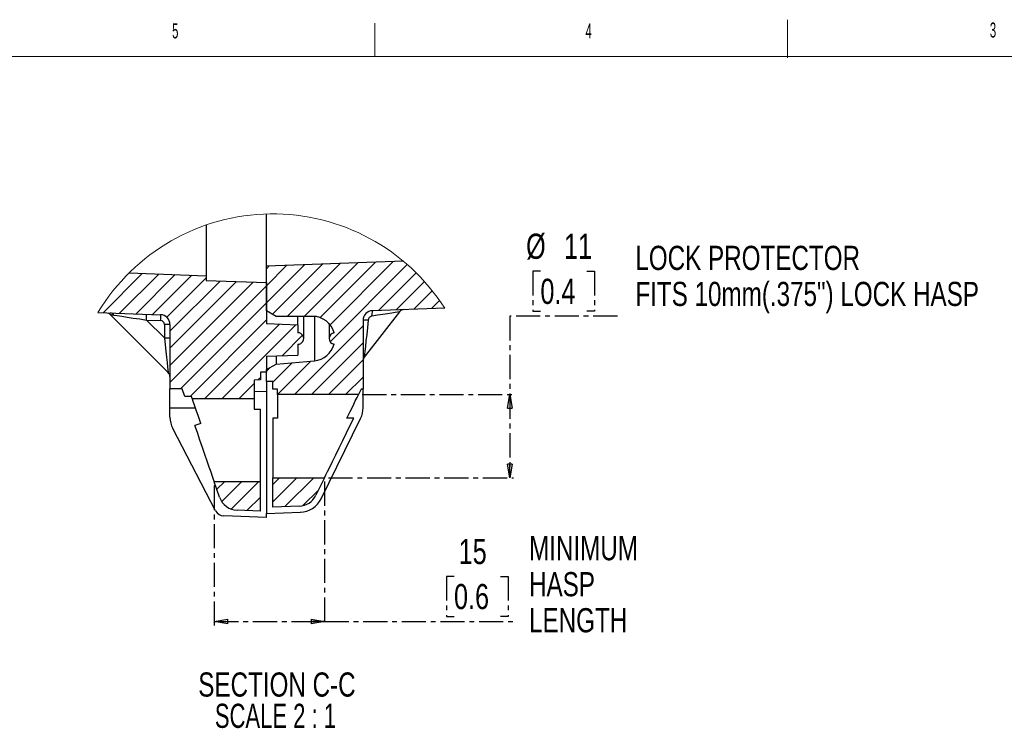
# Model space of a CAD drawing. Header units: millimetres. Extents: x 12 to 859, y 4 to 555.
# Tile 41 of 69: x 338 to 597, y 369 to 555. Entities that reach past the tile are written whole.
import ezdxf

# ---------------------------------------------------------------- set-up
doc = ezdxf.new("R2010")
doc.units = ezdxf.units.MM
doc.linetypes.add('CENTER', pattern=[10.16, 6.35, -1.27, 1.27, -1.27])
doc.layers.add('DEFAULT_1', color=7, linetype='CENTER')
doc.styles.add('SLDTEXTSTYLE2', font='TXT', dxfattribs={"width": 0.75})
doc.styles.add('SLDTEXTSTYLE3', font='TXT', dxfattribs={"width": 0.56})
doc.styles.add('SLDTEXTSTYLE5', font='TXT', dxfattribs={"width": 0.681818})
doc.dimstyles.new('SLDDIMSTYLE4', dxfattribs={"dimtxt": 6.614583, "dimasz": 3.556, "dimexe": 0, "dimexo": 0.0625, "dimgap": 1.653646, "dimtad": 0, "dimtih": 1, "dimtoh": 1, "dimdec": 0, "dimlfac": 0.5, "dimrnd": 1e-09, "dimzin": 12, "dimdsep": 46, "dimtxsty": 'SLDTEXTSTYLE2', "dimblk1": 'CLOSED', "dimblk2": 'CLOSED', "dimsah": 1, "dimcen": 0.09, "dimadec": 0, "dimazin": 3, "dimtfac": 1, "dimtdec": 0, "dimtofl": 0, "dimtmove": 0, "dimatfit": 3, "dimldrblk": 'CLOSED', "dimfxl": 1, "dimfrac": 2, "dimtolj": 1, "dimtzin": 12, "dimarcsym": 0})
doc.dimstyles.new('SLDDIMSTYLE5', dxfattribs={"dimtxt": 6.614583, "dimasz": 3.556, "dimexe": 0, "dimexo": 0.0625, "dimgap": 1.653646, "dimtad": 1, "dimdec": 0, "dimlfac": 0.5, "dimrnd": 1e-09, "dimzin": 12, "dimdsep": 46, "dimtxsty": 'SLDTEXTSTYLE2', "dimblk1": 'CLOSED', "dimblk2": 'CLOSED', "dimsah": 1, "dimcen": 0.09, "dimadec": 0, "dimazin": 3, "dimtfac": 1, "dimtdec": 0, "dimtofl": 0, "dimtmove": 0, "dimatfit": 3, "dimldrblk": 'CLOSED', "dimfxl": 1, "dimfrac": 2, "dimtolj": 1, "dimtzin": 12, "dimarcsym": 0})

# ---------------------------------------------------------------- blocks, each defined once
blk = doc.blocks.new('SW_HATCH_0')
at = {"color": 0, "linetype": 'Continuous', "lineweight": 18}
for p, q in [((27.16, 45.12), (41.71, 59.67)), ((29.78, 43.25), (46.36, 59.83)), ((13.07, 48.99), (23.1, 59.02)), ((13.07, 53.48), (18.44, 58.86)), ((13.07, 57.97), (13.79, 58.69)), ((14.6, 46.03), (27.75, 59.18)), ((18.51, 45.45), (32.4, 59.34)), ((23, 45.45), (37.05, 59.5)), ((29.78, 38.76), (50.1, 59.08)), ((-29.92, 46.41), (-19.61, 56.72)), ((-25.58, 46.26), (-15.27, 56.57)), ((-21.24, 46.11), (-10.93, 56.42)), ((-16.91, 45.96), (-6.59, 56.27)), ((-13.16, 45.21), (-2.78, 55.59)), ((-12.33, 41.55), (0.86, 54.74)), ((-12.33, 37.06), (5.2, 54.59)), ((-12.33, 32.57), (9.54, 54.44)), ((42.5, 46.99), (52.42, 56.91)), ((47.15, 47.15), (54.61, 54.61)), ((-12.33, 28.08), (13.07, 53.48)), ((51.8, 47.31), (56.67, 52.18)), ((56.46, 47.48), (58.6, 49.62)), ((-9.52, 26.4), (13.07, 48.99)), ((-7.06, 24.37), (13.07, 44.5)), ((-3.12, 23.82), (16.38, 43.32)), ((1.37, 23.82), (20.72, 43.17)), ((20.4, 24.89), (38.47, 42.96)), ((17.14, 35.1), (22.56, 40.52)), ((24.89, 24.89), (38.47, 38.47)), ((15.96, 24.94), (24.72, 33.7)), ((29.38, 24.89), (38.47, 33.98)), ((13.07, 31.03), (14.05, 32.01)), ((14.69, 28.16), (19.8, 33.27)), ((10.78, 28.74), (11.44, 29.4)), ((12.83, 30.79), (13.07, 31.03)), ((33.87, 24.89), (38.47, 29.49)), ((5.86, 23.82), (9.81, 27.77)), ((14.69, 1.22), (16.51, 3.04)), ((14.69, -3.27), (21, 3.04)), ((17.89, -4.56), (25.49, 3.04)), ((0, 0), (1.99, 1.99)), ((1.27, -3.22), (6.48, 1.99)), ((3.77, -5.21), (10.97, 1.99)), ((7.86, -5.61), (11.44, -2.03)), ((22.64, -4.3), (26.74, -0.2))]:
    blk.add_line(p, q, dxfattribs=at)
blk = doc.blocks.new('_Closed')
at = {"color": 0, "linetype": 'ByBlock', "lineweight": -2}
for p, q in [((-1, 0.166667), (0, 0)), ((-1, 0.166667), (-1, -0.166667)), ((0, 0), (-1, -0.166667)), ((0, 0), (-1, 0))]:
    blk.add_line(p, q, dxfattribs=at)
blk = doc.blocks.new('_D_10')
at = {"layer": 'DEFAULT_1'}
for p, q in [((474.81, 489.3), (472.8, 489.3)), ((472.8, 489.3), (472.8, 478.79)), ((487.02, 489.3), (489.04, 489.3)), ((489.04, 489.3), (489.04, 478.79)), ((495.07, 477.45), (466.76, 477.45)), ((466.76, 477.45), (466.76, 456.88)), ((472.8, 478.79), (474.81, 478.79)), ((489.04, 478.79), (487.02, 478.79)), ((427.94, 456.88), (467.76, 456.88)), ((466.76, 456.88), (466.76, 435.03)), ((419.03, 435.03), (467.76, 435.03))]:
    blk.add_line(p, q, dxfattribs=at)
at = {"layer": 'DEFAULT_1', "xscale": 3.556, "yscale": 3.556}
for p, rotation in [((466.76, 456.88, 128.7), 90), ((466.76, 435.03, 128.7), 270)]:
    blk.add_blockref('_Closed', p, dxfattribs=dict(at, rotation=rotation))
at = {"layer": 'DEFAULT_1', "char_height": 6.615, "attachment_point": 1, "style": 'SLDTEXTSTYLE2'}
for s, insert in [('%%c', (471.04, 499.17)), ('11', (481.02, 499.17)), ('0.4', (474.81, 487.32))]:
    blk.add_mtext(s, dxfattribs=dict(at, insert=insert))
blk = doc.blocks.new('_D_11')
at = {"layer": 'DEFAULT_1'}
for p, q in [((389.01, 432.98), (389.01, 396.23)), ((418.03, 434.03), (418.03, 396.23)), ((452.08, 409.09), (450.07, 409.09)), ((450.07, 409.09), (450.07, 398.58)), ((464.29, 409.09), (466.31, 409.09)), ((466.31, 409.09), (466.31, 398.58)), ((389.01, 397.23), (418.03, 397.23)), ((418.03, 397.23), (468.32, 397.23)), ((450.07, 398.58), (452.08, 398.58)), ((466.31, 398.58), (464.29, 398.58))]:
    blk.add_line(p, q, dxfattribs=at)
at = {"layer": 'DEFAULT_1', "xscale": 3.556, "yscale": 3.556, "rotation": 180}
blk.add_blockref('_Closed', (389.01, 397.23, 128.7), dxfattribs=at)
at = {"layer": 'DEFAULT_1', "xscale": 3.556, "yscale": 3.556}
blk.add_blockref('_Closed', (418.03, 397.23, 128.7), dxfattribs=at)
at = {"layer": 'DEFAULT_1', "char_height": 6.615, "attachment_point": 1, "style": 'SLDTEXTSTYLE2'}
for s, insert in [('15', (453.3, 418.95)), ('0.6', (452.08, 407.1))]:
    blk.add_mtext(s, dxfattribs=dict(at, insert=insert))
blk = doc.blocks.new('SW_NOTE_0_4')
at = {"layer": 'DEFAULT_1', "color": 0, "char_height": 6.35, "attachment_point": 2}
for s, insert, style in [('SECTION C-C', (26.69, 8.19), 'SLDTEXTSTYLE2'), ('SCALE 2 : 1', (26.29, -0.03), 'SLDTEXTSTYLE5')]:
    blk.add_mtext(s, dxfattribs=dict(at, insert=insert, style=style))
blk = doc.blocks.new('SW_NOTE_0_5')
at = {"layer": 'DEFAULT_1', "color": 0, "char_height": 6.35, "attachment_point": 1, "style": 'SLDTEXTSTYLE2'}
for s, insert in [('MINIMUM', (0, 8.19)), ('HASP', (0, -1.28)), ('LENGTH', (0, -10.75))]:
    blk.add_mtext(s, dxfattribs=dict(at, insert=insert))
blk = doc.blocks.new('SW_NOTE_0_6')
at = {"layer": 'DEFAULT_1', "color": 0, "char_height": 6.35, "attachment_point": 1, "style": 'SLDTEXTSTYLE2'}
for s, insert in [('LOCK PROTECTOR', (0, 8.19)), ('FITS 10mm(.375") LOCK HASP', (0, -1.28))]:
    blk.add_mtext(s, dxfattribs=dict(at, insert=insert))

msp = doc.modelspace()

# ---------------------------------------------------------------- linework, layer by layer
at = {"color": 7, "linetype": 'Continuous', "lineweight": 18}
for p, q in [((431.24, 545.65), (431.24, 554.5)), ((539.81, 545.36), (539.81, 555.4)), ((24.14, 545.77), (841.61, 545.77))]:
    msp.add_line(p, q, dxfattribs=at)
at = {"color": 7, "linetype": 'Continuous', "lineweight": 25}
for p, q in [((402.76, 490.66), (402.76, 504.36)), ((386.91, 501.47), (386.91, 488.13)), ((438.79, 491.92), (402.76, 490.66)), ((402.76, 478.91), (402.76, 490.66)), ((366.59, 488.84), (386.91, 488.13)), ((386.91, 488.13), (386.91, 486.86)), ((386.91, 486.86), (402.76, 486.3)), ((402.76, 486.3), (402.76, 475.43)), ((449.65, 479.59), (430.61, 478.92)), ((358.41, 478.45), (374.91, 477.87)), ((361.55, 478.05), (361.57, 478.04)), ((361.57, 478.04), (376.91, 462.69)), ((405.3, 477.44), (402.76, 478.91)), ((414.89, 477.44), (405.3, 477.44)), ((411.01, 475.14), (411.01, 477.44)), ((412.54, 471.62), (412.54, 477.44)), ((437.77, 478.63), (428.48, 466.74)), ((371.18, 476.48), (374.91, 476.35)), ((375.89, 471.78), (371.18, 476.48)), ((377.36, 475.33), (375.89, 475.33)), ((375.89, 475.33), (375.89, 471.78)), ((377.36, 475.33), (377.36, 458.39)), ((411.01, 475.14), (402.76, 475.43)), ((411.01, 475.14), (411.01, 473.14)), ((419.21, 475.54), (419.21, 471.6)), ((428.16, 476.39), (428.16, 458.3)), ((375.89, 471.78), (377.36, 471.78)), ((411.01, 470.09), (411.01, 467.23)), ((402.76, 466.94), (411.01, 467.23)), ((402.76, 466.94), (402.76, 462.78)), ((405.3, 467.03), (405.3, 464.9)), ((402.76, 463.43), (405.3, 464.9)), ((405.3, 464.9), (415.4, 465.78)), ((402.76, 462.78), (401.13, 462.73)), ((401.13, 462.73), (401.13, 460.75)), ((402.76, 460.34), (402.76, 463.43)), ((401.13, 460.75), (399.51, 460.7)), ((399.51, 460.7), (399.51, 455.81)), ((404.38, 460.34), (402.76, 460.34)), ((402.76, 460.34), (402.76, 459.29)), ((402.76, 459.29), (402.76, 425.63)), ((404.38, 458.3), (404.38, 460.34)), ((380.6, 458.39), (377.36, 458.39)), ((377.36, 453.31), (377.36, 458.39)), ((381.3, 456.36), (380.6, 458.39)), ((383.02, 456.36), (381.3, 456.36)), ((383.21, 455.81), (383.02, 456.36)), ((402.76, 457.7), (399.51, 457.59)), ((405.65, 458.3), (404.38, 458.3)), ((405.65, 456.88), (405.65, 458.3)), ((405.65, 456.88), (405.65, 450.68)), ((426.94, 456.88), (405.65, 456.88)), ((427.65, 458.3), (426.94, 456.88)), ((428.16, 458.3), (427.65, 458.3)), ((428.16, 453.41), (428.16, 458.3)), ((384.07, 453.31), (377.36, 453.31)), ((377.36, 450.9), (377.36, 453.31)), ((383.21, 455.81), (399.51, 455.81)), ((399.51, 455.81), (399.51, 453.08)), ((399.51, 453.08), (401.13, 453.08)), ((401.13, 433.98), (401.13, 453.08)), ((405.65, 450.68), (404.38, 450.68)), ((404.38, 450.68), (404.38, 435.03)), ((417.13, 429.49), (427.51, 450.61)), ((425.71, 450.68), (423.9, 450.68)), ((389.37, 426.33), (378.08, 447.96)), ((401.13, 433.98), (389.01, 433.98)), ((390.41, 429.89), (389.01, 433.98)), ((401.13, 426.26), (401.13, 433.98)), ((404.38, 435.03), (418.03, 435.03)), ((404.38, 427.32), (404.38, 435.03)), ((418.03, 435.03), (415.75, 430.4)), ((411.37, 427.56), (404.38, 427.32)), ((402.76, 424.58), (391.54, 424.97)), ((401.13, 426.26), (395.04, 426.47)), ((402.76, 425.63), (411.66, 425.94)), ((402.76, 424.58), (402.76, 425.63))]:
    msp.add_line(p, q, dxfattribs=at)
at = {"color": 8, "linetype": 'Continuous', "lineweight": 25}
msp.add_line((415.4, 477.42), (415.4, 465.78), dxfattribs=at)
at = {"color": 7, "linetype": 'Continuous', "lineweight": 25, "flags": 128}
for points in [[(362.6, 477.78), (363.51, 477.64), (364.69, 477.46), (366.1, 477.24), (367.69, 477), (369.4, 476.75), (371.18, 476.48)], [(437.77, 478.63), (437.63, 478.6), (437.23, 478.54), (436.57, 478.44), (435.68, 478.3), (434.59, 478.13), (433.33, 477.94), (431.94, 477.73), (430.47, 477.51)], [(429.52, 476.47), (429.3, 474.51), (429.11, 472.66), (428.92, 470.97), (428.77, 469.51), (428.64, 468.33), (428.55, 467.45), (428.5, 466.92), (428.48, 466.74)], [(375.89, 471.78), (376.09, 469.99), (376.29, 468.27), (376.47, 466.7), (376.62, 465.33), (376.75, 464.2), (376.84, 463.37), (376.9, 462.86), (376.91, 462.69)], [(423.9, 450.68), (424.76, 452.43), (425.51, 453.96), (426.12, 455.2), (426.57, 456.12), (426.85, 456.68), (426.94, 456.88)], [(385.46, 449.27), (384.82, 451.14), (384.25, 452.77), (383.8, 454.1), (383.46, 455.07), (383.26, 455.65), (383.21, 455.81)], [(385.46, 449.27), (384.7, 449), (383.93, 448.74)], [(389.01, 433.98), (388.96, 434.1), (388.8, 434.57), (388.53, 435.36), (388.16, 436.45), (387.69, 437.81), (387.15, 439.39), (386.54, 441.14), (385.9, 443.01), (385.23, 444.94), (384.57, 446.87), (383.93, 448.74)], [(418.03, 435.03), (418.12, 435.21), (418.38, 435.76), (418.82, 436.65), (419.41, 437.84), (420.13, 439.32), (420.96, 441.01), (421.88, 442.87), (422.84, 444.84), (423.82, 446.84), (424.79, 448.81), (425.71, 450.68)]]:
    msp.add_lwpolyline(points, dxfattribs=at)
at = {"color": 7, "linetype": 'Continuous', "lineweight": 18}
msp.add_arc((404.38, 450.68), 53.7, 32.5612, 148.8711, dxfattribs=at)
at = {"color": 7, "linetype": 'Continuous', "lineweight": 25}
for centre, radius, start, end in [((438.97, 477.69), 1.52, 92, 142.0001), ((361.6, 477.15), 1.19, 31.8609, 86.4724), ((360.26, 477.24), 10.95, 356.0127, 3.9873), ((374.82, 475.33), 2.54, 359.9999, 88), ((363.98, 477.11), 10.95, 356.0129, 3.9871), ((414.89, 471.6), 5.84, 14.9894, 90.0001), ((430.7, 476.39), 2.54, 92, 179.9999), ((433.41, 477.94), 2.97, 160.6145, 188.3635), ((374.87, 475.33), 1.02, 359.9999, 88), ((429.2, 470.82), 5.66, 86.8209, 100.6277), ((411.01, 471.62), 1.52, 269.9999, 90.0001), ((420.74, 471.6), 1.52, 97.4949, 262.5051), ((414.89, 471.6), 5.84, 274.9999, 345.0107), ((429.68, 465.8), 1.52, 141.9999, 180.0001), ((375.83, 461.62), 1.52, 359.9997, 45.0001), ((421.81, 453.41), 6.35, 333.8434, 360), ((383.71, 450.9), 6.35, 180.0002, 207.5722), ((411.19, 432.64), 5.08, 272.0001, 333.8431), ((395.22, 431.55), 5.08, 199.0001, 267.9999), ((411.43, 432.29), 6.35, 271.9999, 333.8432), ((391.62, 427.51), 2.54, 207.5724, 268)]:
    msp.add_arc(centre, radius, start, end, dxfattribs=at)
for points, knots in [([(361.06, 478.36), (361.11, 478.34), (361.25, 478.28), (361.45, 478.16), (361.56, 478.02), (361.61, 477.96)], [0, 0, 0, 0, 0.242939, 0.663297, 1, 1, 1, 1]), ([(361.57, 478.04), (361.73, 477.97), (362.07, 477.85), (362.42, 477.8), (362.6, 477.78)], [0, 0, 0, 0, 0.49174, 1, 1, 1, 1]), ([(430.47, 477.51), (430.37, 477.48), (430.16, 477.43), (429.89, 477.23), (429.68, 476.97), (429.55, 476.7), (429.53, 476.53), (429.52, 476.47)], [0, 0, 0, 0, 0.207802, 0.429058, 0.655605, 0.878117, 1, 1, 1, 1])]:
    msp.add_open_spline(points, degree=3, knots=knots, dxfattribs=at)

# ---------------------------------------------------------------- block references
at = {"color": 7, "linetype": 'Continuous', "lineweight": 18}
msp.add_blockref('SW_HATCH_0', (389.69, 431.99), dxfattribs=at)
at = {"layer": 'DEFAULT_1'}
for name, p in [('SW_NOTE_0_6', (499.79, 487.79)), ('SW_NOTE_0_5', (471.82, 411.5)), ('SW_NOTE_0_4', (378.81, 375.66))]:
    msp.add_blockref(name, p, dxfattribs=at)

# ---------------------------------------------------------------- texts
at = {"color": 7, "linetype": 'Continuous', "lineweight": 0, "char_height": 3.97, "attachment_point": 1, "style": 'SLDTEXTSTYLE3'}
for s, insert in [('5', (377.92, 554.46)), ('4', (486.68, 554.46)), ('3', (593.04, 554.68))]:
    msp.add_mtext(s, dxfattribs=dict(at, insert=insert))

# ---------------------------------------------------------------- dimensions: what is measured, and where the dimension line sits
at = {"layer": 'DEFAULT_1'}
dim = msp.add_linear_dim(base=(466.76, 435.03), p1=(426.94, 456.88), p2=(418.03, 435.03), angle=90, text='%%c<>', dimstyle='SLDDIMSTYLE4', dxfattribs=at)
dim.commit()
dim.dimension.update_dxf_attribs({"geometry": '_D_10', "text_midpoint": (466.76, 489.3), "dimtype": 160})
dim = msp.add_linear_dim(base=(418.03, 397.23), p1=(389.01, 433.98), p2=(418.03, 435.03), dimstyle='SLDDIMSTYLE5', dxfattribs=at)
dim.commit()
dim.dimension.update_dxf_attribs({"geometry": '_D_11', "text_midpoint": (458.19, 397.23), "dimtype": 160})

doc.saveas('drawing.dxf')
